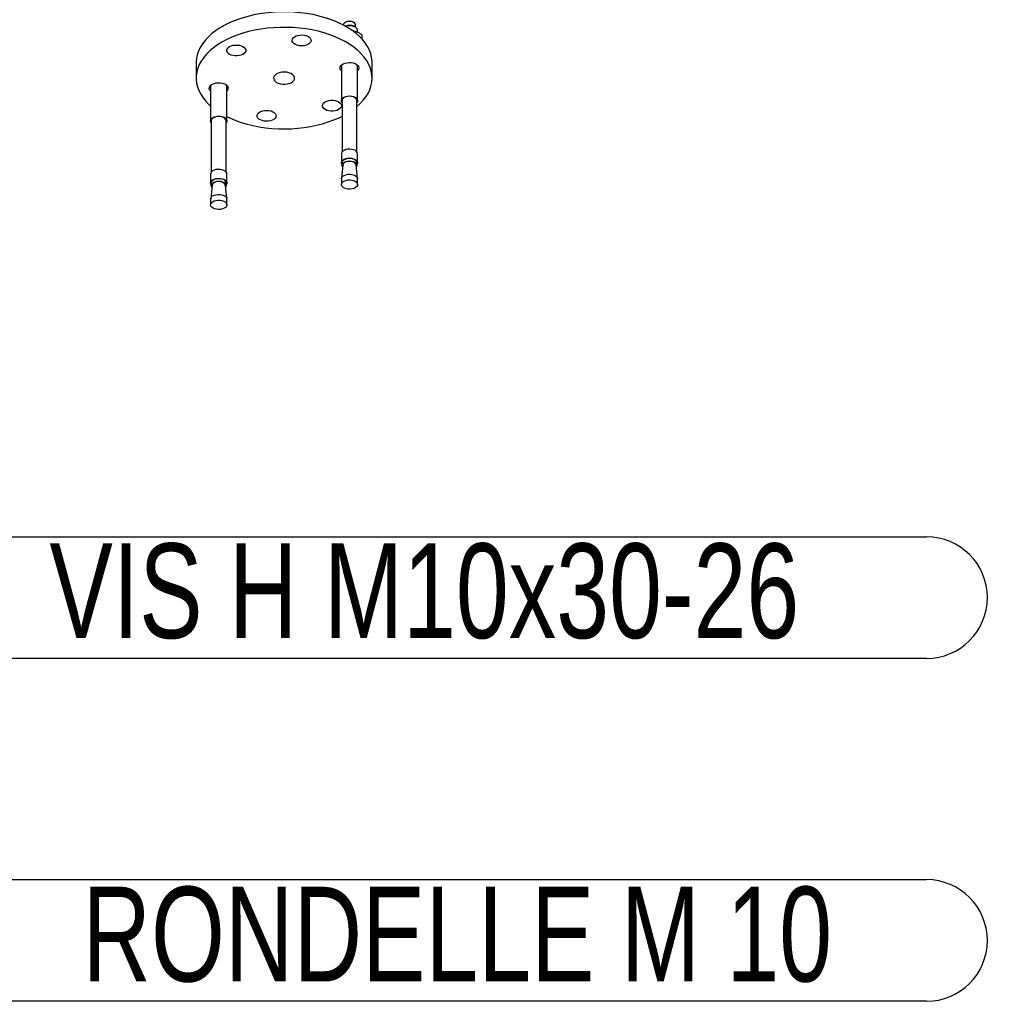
# Model space of a CAD drawing. Header units: millimetres. Extents: x 5 to 589, y 5 to 415.
# Tile 49 of 68: x 484 to 521, y 252 to 289. Entities that reach past the tile are written whole.
import ezdxf

# ---------------------------------------------------------------- set-up
doc = ezdxf.new("R2010")
doc.units = ezdxf.units.MM
doc.layers.add('NOTES', color=6, linetype='Continuous')
doc.layers.add('TRAIT-FORT', color=4, linetype='Continuous', lineweight=25)
doc.styles.add('SLDTEXTSTYLE0', font='TXT', dxfattribs={"width": 0.75})

# ---------------------------------------------------------------- blocks, each defined once
blk = doc.blocks.new('SW_NOTE_17')
at = {"layer": 'NOTES', "color": 0}
for p, q in [((2.248, 2.248), (39.441, 2.248)), ((39.441, -2.248), (2.248, -2.248))]:
    blk.add_line(p, q, dxfattribs=at)
for centre, start, end in [((2.248, 0), 90, 270), ((39.441, 0), 270, 90)]:
    blk.add_arc(centre, 2.248, start, end, dxfattribs=at)
at = {"layer": 'NOTES', "color": 0, "insert": (20.882, 2.002), "char_height": 3.5, "attachment_point": 2, "style": 'SLDTEXTSTYLE0'}
blk.add_mtext('VIS H M10x30-26', dxfattribs=at)
blk = doc.blocks.new('SW_NOTE_18')
at = {"layer": 'NOTES', "color": 0}
for p, q in [((0, 0), (34.332, 0)), ((34.332, -4.496), (0, -4.496))]:
    blk.add_line(p, q, dxfattribs=at)
for centre, start, end in [((0, -2.248), 90, 270), ((34.332, -2.248), 270, 90)]:
    blk.add_arc(centre, 2.248, start, end, dxfattribs=at)
at = {"layer": 'NOTES', "color": 0, "insert": (16.989, -0.263), "char_height": 3.5, "attachment_point": 2, "style": 'SLDTEXTSTYLE0'}
blk.add_mtext('RONDELLE M 10', dxfattribs=at)
blk = doc.blocks.new('SW_NOTE_19')
at = {"layer": 'NOTES', "color": 0}
for p, q in [((0, 0), (42.779, 0)), ((42.779, -9.128), (0, -9.128))]:
    blk.add_line(p, q, dxfattribs=at)
for centre, start, end in [((0, -4.564), 90, 270), ((42.779, -4.564), 270, 90)]:
    blk.add_arc(centre, 4.564, start, end, dxfattribs=at)
at = {"layer": 'NOTES', "color": 0, "char_height": 3.5, "attachment_point": 2, "style": 'SLDTEXTSTYLE0'}
for s, insert in [('CADRE ENSEMBLE 2', (21.167, 0.035)), ('PIC-LSA201-02', (21.42, -4.49))]:
    blk.add_mtext(s, dxfattribs=dict(at, insert=insert))

msp = doc.modelspace()

# ---------------------------------------------------------------- linework, layer by layer
at = {"layer": 'TRAIT-FORT', "color": 4, "linetype": 'Continuous', "lineweight": 25}
for p, q in [((491.844, 288.377), (491.808, 288.357)), ((496.297, 288.424), (496.297, 288.418)), ((496.38, 288.526), (496.362, 288.516)), ((496.405, 288.357), (496.37, 288.377)), ((496.681, 288.516), (496.663, 288.526)), ((496.734, 288.343), (496.681, 288.373)), ((496.747, 288.335), (496.747, 288.424)), ((496.822, 288.147), (496.822, 288.22)), ((496.973, 288.062), (496.973, 287.914)), ((490.857, 287.03), (490.857, 286.459)), ((496.222, 286.936), (496.222, 285.628)), ((496.822, 285.628), (496.822, 286.936)), ((497.357, 286.459), (497.357, 287.03)), ((491.392, 286.189), (491.392, 284.881)), ((491.992, 284.881), (491.992, 286.189)), ((496.247, 285.628), (496.247, 283.729)), ((496.797, 283.729), (496.797, 285.628)), ((491.417, 284.881), (491.417, 282.982)), ((491.967, 282.982), (491.967, 284.881)), ((496.222, 283.66), (496.222, 283.329)), ((496.822, 283.329), (496.822, 283.66)), ((496.276, 283.248), (496.222, 282.745)), ((496.247, 283.329), (496.247, 283.239)), ((496.821, 282.745), (496.767, 283.248)), ((496.797, 283.239), (496.797, 283.329)), ((491.392, 282.913), (491.392, 282.582)), ((491.992, 282.582), (491.992, 282.913)), ((496.222, 282.735), (496.222, 282.525)), ((496.822, 282.525), (496.822, 282.735)), ((491.446, 282.501), (491.393, 281.998)), ((491.417, 282.582), (491.417, 282.492)), ((491.991, 281.998), (491.937, 282.501)), ((491.967, 282.492), (491.967, 282.582)), ((491.392, 281.988), (491.392, 281.778)), ((491.992, 281.778), (491.992, 281.988))]:
    msp.add_line(p, q, dxfattribs=at)
at = {"layer": 'TRAIT-FORT', "color": 4, "linetype": 'Continuous', "lineweight": 25, "flags": 128}
for points in [[(491.844, 288.377), (491.844, 288.377), (492.019, 288.471), (492.207, 288.557), (492.404, 288.635), (492.612, 288.704), (492.827, 288.764), (493.05, 288.815), (493.279, 288.855), (493.512, 288.886), (493.748, 288.907), (493.987, 288.917), (494.226, 288.917), (494.465, 288.907), (494.702, 288.886), (494.935, 288.855), (495.164, 288.815), (495.386, 288.764), (495.602, 288.704), (495.809, 288.635), (496.007, 288.557), (496.194, 288.471), (496.37, 288.377), (496.37, 288.377)], [(492.473, 288.652), (492.27, 288.578), (492.077, 288.495), (491.895, 288.405), (491.725, 288.307), (491.568, 288.202), (491.426, 288.09), (491.297, 287.973), (491.184, 287.851), (491.087, 287.724), (491.007, 287.593), (490.943, 287.46), (490.897, 287.324), (490.868, 287.186), (490.857, 287.048), (490.857, 287.03)], [(497.357, 287.03), (497.356, 287.082), (497.34, 287.221), (497.307, 287.358), (497.256, 287.493), (497.188, 287.626), (497.104, 287.756), (497.003, 287.882), (496.886, 288.003), (496.754, 288.119), (496.607, 288.229), (496.447, 288.332), (496.274, 288.428), (496.089, 288.517), (495.894, 288.597), (495.688, 288.669)], [(496.635, 288.536), (496.576, 288.55), (496.512, 288.554), (496.449, 288.547), (496.392, 288.531), (496.346, 288.505), (496.313, 288.473), (496.298, 288.438), (496.297, 288.424)], [(496.797, 285.406), (496.916, 285.515), (497.029, 285.638), (497.126, 285.765), (497.207, 285.895), (497.27, 286.029), (497.317, 286.165), (497.346, 286.303), (497.357, 286.441), (497.35, 286.58), (497.326, 286.718), (497.284, 286.854), (497.224, 286.989), (497.148, 287.12), (497.055, 287.248), (496.946, 287.372), (496.821, 287.49), (496.682, 287.603), (496.529, 287.71), (496.362, 287.81), (496.183, 287.902), (495.993, 287.987), (495.792, 288.063), (495.582, 288.13), (495.364, 288.189), (495.14, 288.238), (494.909, 288.277), (494.674, 288.306), (494.437, 288.325), (494.197, 288.334), (493.957, 288.333), (493.717, 288.321), (493.48, 288.3), (493.246, 288.268), (493.017, 288.226), (492.794, 288.175), (492.578, 288.114), (492.37, 288.045), (492.172, 287.966), (491.985, 287.88), (491.809, 287.785)], [(494.663, 287.657), (494.59, 287.674), (494.526, 287.699), (494.472, 287.733), (494.433, 287.772), (494.41, 287.815), (494.404, 287.86), (494.416, 287.905), (494.444, 287.947), (494.489, 287.984), (494.546, 288.015), (494.614, 288.038), (494.689, 288.051), (494.767, 288.055), (494.844, 288.048), (494.917, 288.031), (494.982, 288.006), (495.035, 287.973), (495.075, 287.933), (495.098, 287.89), (495.104, 287.845), (495.092, 287.8), (495.063, 287.758), (495.019, 287.721), (494.962, 287.69), (494.894, 287.667), (494.819, 287.654), (494.741, 287.651), (494.663, 287.657)], [(491.809, 287.785), (491.645, 287.684), (491.495, 287.575), (491.359, 287.461), (491.239, 287.341), (491.134, 287.216), (491.045, 287.088), (490.973, 286.955), (490.918, 286.82), (490.88, 286.683), (490.86, 286.545), (490.858, 286.407), (490.874, 286.268), (490.907, 286.131), (490.957, 285.995), (491.025, 285.862), (491.11, 285.733), (491.211, 285.607), (491.328, 285.486), (491.392, 285.427)], [(492.586, 287.336), (492.525, 287.308), (492.455, 287.288), (492.378, 287.278), (492.3, 287.278), (492.223, 287.288), (492.153, 287.308), (492.092, 287.336), (492.043, 287.372), (492.009, 287.412), (491.991, 287.456), (491.991, 287.502), (492.009, 287.546), (492.043, 287.587), (492.092, 287.622), (492.153, 287.65), (492.223, 287.67), (492.3, 287.68), (492.378, 287.68), (492.455, 287.67), (492.525, 287.65), (492.586, 287.622), (492.635, 287.587), (492.669, 287.546), (492.687, 287.502), (492.687, 287.456), (492.669, 287.412), (492.635, 287.372), (492.586, 287.336)], [(496.184, 286.78), (496.172, 286.825), (496.178, 286.87), (496.201, 286.913), (496.24, 286.952), (496.293, 286.985), (496.358, 287.011), (496.431, 287.027), (496.508, 287.034), (496.587, 287.031), (496.662, 287.017), (496.729, 286.995), (496.787, 286.964), (496.831, 286.927), (496.86, 286.884), (496.871, 286.84), (496.865, 286.795), (496.842, 286.751), (496.822, 286.728)], [(496.222, 286.728), (496.212, 286.738), (496.184, 286.78)], [(493.74, 286.384), (493.776, 286.341), (493.828, 286.302), (493.892, 286.271), (493.967, 286.249), (494.049, 286.237), (494.133, 286.235), (494.215, 286.243), (494.293, 286.262), (494.362, 286.289), (494.419, 286.325), (494.462, 286.367), (494.488, 286.413), (494.496, 286.461), (494.486, 286.51), (494.458, 286.555), (494.413, 286.597), (494.355, 286.631), (494.285, 286.658), (494.206, 286.676), (494.123, 286.683), (494.039, 286.68), (493.958, 286.666), (493.885, 286.643), (493.821, 286.611), (493.771, 286.572), (493.737, 286.528), (493.72, 286.48), (493.721, 286.432), (493.74, 286.384)], [(491.392, 285.981), (491.383, 285.991), (491.354, 286.033), (491.342, 286.078), (491.348, 286.123), (491.371, 286.166), (491.41, 286.205), (491.464, 286.238), (491.528, 286.264), (491.601, 286.28), (491.679, 286.287), (491.757, 286.284), (491.832, 286.27), (491.9, 286.248), (491.957, 286.217), (492.001, 286.179), (492.03, 286.137), (492.03, 286.137)], [(495.627, 285.581), (495.688, 285.609), (495.759, 285.629), (495.835, 285.639), (495.914, 285.639), (495.99, 285.629), (496.061, 285.609), (496.122, 285.581), (496.171, 285.546), (496.205, 285.505), (496.222, 285.461), (496.222, 285.415), (496.205, 285.371), (496.171, 285.331), (496.122, 285.295), (496.061, 285.267), (495.99, 285.247), (495.914, 285.237), (495.835, 285.237), (495.759, 285.247), (495.688, 285.267), (495.627, 285.295), (495.578, 285.331), (495.544, 285.371), (495.527, 285.415), (495.527, 285.461), (495.544, 285.505), (495.578, 285.546), (495.627, 285.581)], [(496.247, 285.559), (496.225, 285.6), (496.223, 285.643), (496.239, 285.686), (496.273, 285.724), (496.322, 285.757), (496.384, 285.782), (496.455, 285.797), (496.53, 285.801), (496.604, 285.794), (496.673, 285.777)], [(496.661, 285.765), (496.594, 285.781), (496.523, 285.786), (496.452, 285.781), (496.386, 285.766), (496.328, 285.741), (496.284, 285.708), (496.256, 285.67), (496.247, 285.629), (496.247, 285.628)], [(496.673, 285.777), (496.733, 285.751), (496.779, 285.717), (496.809, 285.677), (496.821, 285.634), (496.815, 285.591), (496.797, 285.559)], [(493.55, 285.26), (493.623, 285.243), (493.688, 285.218), (493.741, 285.185), (493.781, 285.145), (493.804, 285.102), (493.809, 285.057), (493.798, 285.012), (493.769, 284.97), (493.725, 284.933), (493.668, 284.902), (493.6, 284.879), (493.525, 284.866), (493.447, 284.863), (493.369, 284.869), (493.296, 284.886), (493.231, 284.911), (493.178, 284.945), (493.139, 284.984), (493.116, 285.027), (493.11, 285.072), (493.122, 285.117), (493.15, 285.159), (493.194, 285.196), (493.252, 285.227), (493.32, 285.25), (493.395, 285.263), (493.473, 285.266), (493.55, 285.26)], [(491.417, 284.811), (491.404, 284.832), (491.392, 284.874), (491.399, 284.918), (491.424, 284.959), (491.466, 284.995), (491.522, 285.023), (491.589, 285.043), (491.662, 285.053), (491.738, 285.052), (491.81, 285.04), (491.875, 285.018), (491.928, 284.987), (491.967, 284.95), (491.988, 284.908), (491.991, 284.865), (491.975, 284.823), (491.967, 284.811)], [(491.967, 284.881), (491.958, 284.921), (491.931, 284.959), (491.888, 284.992), (491.831, 285.018), (491.765, 285.034), (491.694, 285.039), (491.622, 285.034), (491.556, 285.019), (491.499, 284.994), (491.455, 284.961), (491.427, 284.923), (491.417, 284.882), (491.417, 284.881)], [(491.992, 285.034), (492.124, 284.972), (492.32, 284.891), (492.525, 284.82), (492.739, 284.757), (492.961, 284.703), (493.189, 284.659), (493.421, 284.625), (493.658, 284.6), (493.897, 284.586), (494.137, 284.582), (494.377, 284.589), (494.615, 284.606), (494.851, 284.632), (495.082, 284.669), (495.309, 284.715), (495.528, 284.771), (495.74, 284.837), (495.943, 284.911), (496.136, 284.993), (496.247, 285.046)], [(496.673, 283.809), (496.604, 283.826), (496.53, 283.833), (496.455, 283.829), (496.384, 283.814), (496.322, 283.789), (496.273, 283.757), (496.239, 283.718), (496.223, 283.675), (496.222, 283.66)], [(496.247, 283.26), (496.225, 283.301), (496.223, 283.345), (496.239, 283.387), (496.273, 283.426), (496.322, 283.459), (496.384, 283.483), (496.455, 283.498), (496.53, 283.502), (496.604, 283.496), (496.673, 283.479)], [(496.661, 283.466), (496.594, 283.482), (496.523, 283.488), (496.452, 283.483), (496.386, 283.467), (496.328, 283.442), (496.284, 283.409), (496.256, 283.371), (496.247, 283.33), (496.247, 283.329)], [(496.673, 283.479), (496.733, 283.452), (496.779, 283.418), (496.809, 283.378), (496.821, 283.335), (496.815, 283.292), (496.797, 283.26)], [(491.992, 282.913), (491.988, 282.941), (491.967, 282.982), (491.928, 283.02), (491.875, 283.05), (491.81, 283.072), (491.738, 283.084), (491.662, 283.085), (491.589, 283.075), (491.522, 283.056), (491.466, 283.027), (491.424, 282.991), (491.399, 282.95), (491.392, 282.913)], [(496.269, 283.177), (496.256, 283.199), (496.247, 283.24), (496.256, 283.281), (496.284, 283.32), (496.328, 283.352), (496.386, 283.377), (496.452, 283.393), (496.523, 283.398), (496.594, 283.392), (496.661, 283.376)], [(496.646, 283.362), (496.584, 283.377), (496.518, 283.381), (496.451, 283.375), (496.39, 283.359), (496.339, 283.335), (496.301, 283.303), (496.28, 283.266), (496.276, 283.248)], [(496.661, 283.376), (496.717, 283.351), (496.761, 283.318), (496.788, 283.279), (496.797, 283.238), (496.787, 283.197), (496.775, 283.177)], [(491.417, 282.513), (491.404, 282.533), (491.392, 282.576), (491.399, 282.619), (491.424, 282.66), (491.466, 282.696), (491.522, 282.725), (491.589, 282.745), (491.662, 282.754), (491.738, 282.753), (491.81, 282.741), (491.875, 282.719), (491.928, 282.689), (491.967, 282.652), (491.988, 282.61), (491.991, 282.567), (491.975, 282.524), (491.967, 282.513)], [(491.967, 282.582), (491.958, 282.622), (491.931, 282.661), (491.888, 282.694), (491.831, 282.719), (491.765, 282.735), (491.694, 282.741), (491.622, 282.736), (491.556, 282.72), (491.499, 282.695), (491.455, 282.662), (491.427, 282.624), (491.417, 282.583), (491.417, 282.582)], [(496.222, 282.735), (496.223, 282.75), (496.239, 282.793), (496.273, 282.831), (496.322, 282.864), (496.384, 282.889), (496.455, 282.904), (496.53, 282.908), (496.604, 282.901), (496.673, 282.884)], [(496.673, 282.884), (496.733, 282.858), (496.779, 282.824), (496.809, 282.784), (496.821, 282.741), (496.822, 282.735)], [(491.439, 282.43), (491.426, 282.452), (491.417, 282.493), (491.427, 282.534), (491.455, 282.573), (491.499, 282.605), (491.556, 282.63), (491.622, 282.646), (491.694, 282.651), (491.765, 282.645), (491.831, 282.629), (491.888, 282.604), (491.931, 282.571), (491.958, 282.532), (491.967, 282.491), (491.957, 282.45), (491.945, 282.43)], [(491.937, 282.501), (491.937, 282.504), (491.922, 282.542), (491.891, 282.576), (491.844, 282.604), (491.786, 282.623), (491.721, 282.633), (491.654, 282.633), (491.59, 282.622), (491.534, 282.601), (491.489, 282.572), (491.459, 282.538), (491.446, 282.501)], [(496.673, 282.674), (496.733, 282.648), (496.779, 282.614), (496.809, 282.574), (496.821, 282.531), (496.815, 282.488), (496.789, 282.447), (496.747, 282.411), (496.691, 282.382), (496.624, 282.362), (496.551, 282.353), (496.476, 282.354), (496.404, 282.366), (496.339, 282.388), (496.285, 282.418), (496.247, 282.455), (496.225, 282.497), (496.223, 282.54), (496.239, 282.583), (496.273, 282.622), (496.322, 282.654), (496.384, 282.679), (496.455, 282.694), (496.53, 282.698), (496.604, 282.691), (496.673, 282.674)], [(491.392, 281.988), (491.399, 282.025), (491.424, 282.066), (491.466, 282.102), (491.522, 282.131), (491.589, 282.15), (491.662, 282.16), (491.738, 282.159), (491.81, 282.147), (491.875, 282.125), (491.928, 282.094), (491.967, 282.057), (491.988, 282.016), (491.992, 281.988)], [(491.54, 281.628), (491.481, 281.655), (491.434, 281.689), (491.404, 281.729), (491.392, 281.772), (491.399, 281.815), (491.424, 281.856), (491.466, 281.892), (491.522, 281.921), (491.589, 281.94), (491.662, 281.95), (491.738, 281.949), (491.81, 281.937), (491.875, 281.915), (491.928, 281.885), (491.967, 281.847), (491.988, 281.806), (491.991, 281.762), (491.975, 281.72), (491.941, 281.681), (491.891, 281.648), (491.829, 281.624), (491.759, 281.609), (491.684, 281.605), (491.609, 281.611), (491.54, 281.628)]]:
    msp.add_lwpolyline(points, dxfattribs=at)
at = {"layer": 'TRAIT-FORT', "color": 4, "linetype": 'Continuous', "lineweight": 25}
for centre, radius, start, end in [((496.522, 288.261), 0.301, 61.923, 118.077), ((496.613, 288.403), 0.136, 9.1598, 80.4345), ((496.521, 288.072), 0.341, 62.1564, 116.4), ((496.521, 287.906), 0.488, 71.8831, 107.0941), ((496.643, 288.191), 0.181, 9.1903, 80.404), ((491.906, 286.085), 0.135, 309.6634, 22.9671), ((496.63, 285.598), 0.169, 9.9818, 79.6125), ((496.643, 283.631), 0.181, 9.1903, 80.404), ((496.63, 283.3), 0.169, 9.9818, 79.6125), ((496.617, 283.21), 0.154, 14.276, 79.3553)]:
    msp.add_arc(centre, radius, start, end, dxfattribs=at)
for points, knots in [([(496.749, 288.179), (496.717, 288.189), (496.68, 288.201), (496.644, 288.204), (496.639, 288.205)], [0, 0, 0, 0, 0.857509, 1, 1, 1, 1]), ([(496.973, 288.062), (496.937, 288.086), (496.864, 288.133), (496.788, 288.164), (496.749, 288.179)], [0, 0, 0, 0, 0.4932444, 1, 1, 1, 1])]:
    msp.add_open_spline(points, degree=3, knots=knots, dxfattribs=at)

# ---------------------------------------------------------------- block references
at = {"layer": 'NOTES', "color": 211}
for name, p in [('SW_NOTE_19', (525.204, 297.411)), ('SW_NOTE_17', (478.406, 267.261)), ('SW_NOTE_18', (483.515, 256.839))]:
    msp.add_blockref(name, p, dxfattribs=at)

doc.saveas('drawing.dxf')
